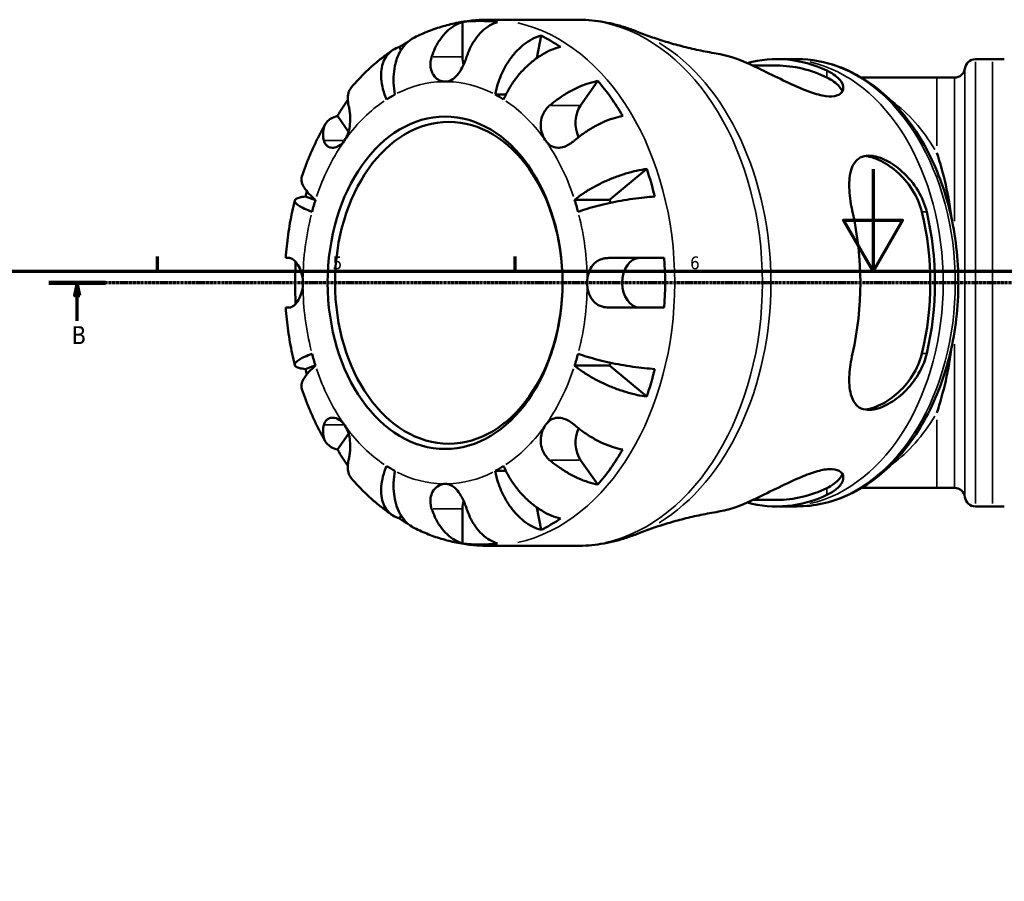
# Model space of a CAD drawing. Header units: millimetres. Extents: x 0 to 941, y 0 to 907.
# Tile 5 of 12: x 253 to 446, y 455 to 623. Entities that reach past the tile are written whole.
import ezdxf

# ---------------------------------------------------------------- set-up
doc = ezdxf.new("R2010")
doc.units = ezdxf.units.MM
doc.linetypes.add('CHAIN', pattern=[0.7087, 0.4724, -0.0591, 0.1181, -0.0591])
for name, color, linetype, lineweight in [('Border (ISO)', 7, 'Continuous', 70), ('Section Line (ISO)', 7, 'CHAIN', 70), ('Visible (ISO)', 7, 'Continuous', 50), ('Visible Narrow (ISO)', 7, 'Continuous', 35)]:
    doc.layers.add(name, color=color, linetype=linetype, lineweight=lineweight)
doc.styles.add('Label Text (ISO)', font='tahoma.ttf')
doc.styles.add('Note Text (ISO)', font='tahoma.ttf')

# ---------------------------------------------------------------- blocks, each defined once
blk = doc.blocks.new('Borders Default Border')
at = {"layer": 'Border (ISO)'}
for p, q in [((280.33, 574), (280.33, 576.9)), ((350.42, 574), (350.42, 576.9))]:
    blk.add_line(p, q, dxfattribs=at)
at = {"layer": 'Border (ISO)', "flags": 128}
for points in [[(420.5, 594), (420.5, 574), (414.73, 584), (426.27, 584), (420.5, 574)], [(20, 20), (20, 574), (821, 574), (821, 20), (20, 20)]]:
    blk.add_lwpolyline(points, dxfattribs=at)
at = {"layer": 'Border (ISO)', "color": 232, "true_color": 0xca0064, "char_height": 2.5, "attachment_point": 7, "style": 'Note Text (ISO)'}
for s, insert in [('5', (314.64, 574.35)), ('6', (384.66, 574.35))]:
    blk.add_mtext(s, dxfattribs=dict(at, insert=insert))
blk = doc.blocks.new('2dTransSection0')
at = {"layer": 'Section Line (ISO)', "linetype": 'CHAIN'}
blk.add_line((686.22, 571.75), (259.08, 571.75), dxfattribs=at)
at = {"layer": 'Section Line (ISO)', "linetype": 'Continuous', "lineweight": 140}
blk.add_line((270.12, 571.75), (259.08, 571.75), dxfattribs=at)
at = {"layer": 'Section Line (ISO)', "linetype": 'Continuous'}
for p, q in [((264.6, 571.75), (264.1, 569.25)), ((264.6, 569.25), (264.6, 571.75)), ((265.1, 569.25), (264.6, 571.75)), ((264.1, 569.25), (265.1, 569.25)), ((264.6, 564.3), (264.6, 569.25))]:
    blk.add_line(p, q, dxfattribs=at)
at = {"layer": 'Section Line (ISO)', "linetype": 'Continuous', "flags": 128}
blk.add_lwpolyline([(265.1, 569.25), (264.6, 571.75), (264.1, 569.25), (265.1, 569.25)], dxfattribs=at)
at = {"layer": 'Section Line (ISO)'}
blk.add_solid([(265.1, 569.25), (264.6, 571.75), (264.1, 569.25), (265.1, 569.25)], dxfattribs=at)
at = {"layer": 'Section Line (ISO)', "insert": (263.53, 559.75), "char_height": 3.5, "attachment_point": 7, "style": 'Label Text (ISO)'}
blk.add_mtext('B', dxfattribs=at)

msp = doc.modelspace()

# ---------------------------------------------------------------- linework, layer by layer
at = {"layer": 'Visible (ISO)'}
for p, q in [((362.406, 623.247), (345.236, 623.247)), ((340.092, 615.972), (340.092, 622.772)), ((354.656, 615.742), (355.461, 620.141)), ((328.026, 617.282), (327.767, 617.906)), ((405.644, 615.522), (403.282, 615.522)), ((440.547, 615.522), (443.887, 615.522)), ((401.644, 614.262), (396.936, 614.262)), ((432.971, 611.917), (418.222, 611.917)), ((432.971, 611.917), (436.459, 611.917)), ((363.209, 606.448), (366.609, 611.256)), ((346.489, 608.588), (348.573, 608.588)), ((317.767, 601.311), (315.584, 604.398)), ((368.89, 587.971), (376.161, 594.028)), ((311.274, 587.91), (309.302, 588.631)), ((362.032, 587.971), (368.89, 587.971)), ((309.302, 554.863), (311.274, 555.584)), ((362.032, 555.522), (368.89, 555.522)), ((376.161, 549.466), (368.89, 555.522)), ((315.584, 539.096), (317.767, 542.183)), ((366.609, 532.237), (363.209, 537.046)), ((346.489, 534.906), (348.573, 534.906)), ((418.222, 531.577), (432.971, 531.577)), ((432.971, 531.577), (436.459, 531.577)), ((401.644, 529.232), (396.936, 529.232)), ((340.092, 520.722), (340.092, 527.522)), ((355.461, 523.353), (354.656, 527.751)), ((405.644, 527.972), (403.282, 527.972)), ((440.547, 527.972), (443.887, 527.972)), ((327.767, 525.588), (328.026, 526.212)), ((362.406, 520.247), (345.236, 520.247))]:
    msp.add_line(p, q, dxfattribs=at)
for centre, radius, start, end in [((440.547, 613.462), 2.06, 90, 172.81924), ((443.887, 825.378), 209.856, 270, 270.63275), ((436.459, 613.977), 2.06, 270, 352.81924), ((436.459, 529.517), 2.06, 7.18076, 90), ((440.547, 530.032), 2.06, 187.18076, 270), ((443.887, 318.116), 209.856, 89.36725, 90)]:
    msp.add_arc(centre, radius, start, end, dxfattribs=at)
for centre, major_axis, ratio, start_param, end_param in [((343.522, 571.747), (0, 51.255), 0.7071068, 6.1884187, 6.377952), ((343.522, 571.747), (0, 51.255), 0.7071068, 5.8334705, 5.9475019), ((343.522, 571.747), (0, 51.255), 0.7071068, 0.3979202, 0.4497148), ((343.522, 615.972), (0, 4.85), 0.7071068, 1.5707963, 1.9008304), ((386.052, 571.747), (0, 45.195), 0.7071068, 5.9714883, 6.1660111), ((401.644, 571.747), (0, 43.788), 0.7071068, 5.9611198, 6.4712526), ((401.644, 571.747), (0, 42.515), 0.7071068, 5.9511132, 6.2831853), ((343.522, 571.747), (0, -51.255), 0.7071068, 2.2614278, 2.4509611), ((343.522, 571.747), (0, 51.255), 0.7071068, 0.7967078, 0.8801648), ((336.663, 571.747), (0, 39.375), 0.7071068, 0.3606936, 0.4247045), ((336.663, 571.747), (0, 39.375), 0.7071068, 5.8584808, 5.9224917), ((365.634, 603.019), (0, 4.85), 0.7071068, 0.7853982, 2.1769699), ((420.101, 571.747), (0, -40.17), 0.4142136, 1.8803967, 2.2572842), ((343.522, 571.747), (0, -51.255), 0.7071068, 1.9064797, 2.0205111), ((343.522, 571.747), (0, 51.255), 0.7071068, 1.2132231, 1.2351129), ((336.663, 571.747), (0, -39.375), 0.7071068, 4.2876844, 4.3516954), ((336.663, 571.747), (0, 39.375), 0.7071068, 5.0730826, 5.1370935), ((343.522, 571.747), (0, 39.375), 0.7071068, 5.1211594, 5.1370935), ((386.052, 571.747), (0, 45.195), 0.7071068, 4.400692, 5.024086), ((401.644, 571.747), (0, -42.515), 0.7071068, 1.2387243, 1.9028684), ((401.644, 571.747), (0, -43.788), 0.7071068, 1.2487308, 1.8928618), ((343.522, 571.747), (0, 51.255), 0.7071068, 1.4905864, 1.6510063), ((374.793, 571.747), (0, -4.85), 0.7071068, 3.1415927, 6.2831853), ((343.522, 571.747), (0, -51.255), 0.7071068, 1.4760297, 1.665563), ((420.101, 571.747), (0, -40.17), 0.4142136, 0.8843085, 1.2611959), ((336.663, 571.747), (0, -39.375), 0.7071068, 5.0730826, 5.1370935), ((336.663, 571.747), (0, 39.375), 0.7071068, 4.2876844, 4.3516954), ((343.522, 571.747), (0, 39.375), 0.7071068, 4.2876844, 4.3036186), ((343.522, 571.747), (0, 51.255), 0.7071068, 1.9064797, 1.9283695), ((343.522, 571.747), (0, -51.255), 0.7071068, 1.1210816, 1.2351129), ((365.634, 540.475), (0, 4.85), 0.7071068, 0.9646228, 2.3561945), ((343.522, 571.747), (0, 51.255), 0.7071068, 2.2614278, 2.3448848), ((343.522, 571.747), (0, -51.255), 0.7071068, 0.6906315, 0.8801648), ((336.663, 571.747), (0, -39.375), 0.7071068, 5.8584808, 5.9224917), ((336.663, 571.747), (0, -39.375), 0.7071068, 0.3606936, 0.4247045), ((401.644, 571.747), (0, -42.515), 0.7071068, 0, 0.3320721), ((343.522, 527.522), (0, 4.85), 0.7071068, 1.2407623, 1.5707963), ((386.052, 571.747), (0, -45.195), 0.7071068, 0.1171742, 0.311697), ((401.644, 571.747), (0, -43.788), 0.7071068, 6.095118, 6.6052508), ((343.522, 571.747), (0, 51.255), 0.7071068, 2.6918779, 2.7436725), ((343.522, 571.747), (0, -51.255), 0.7071068, 0.3356834, 0.4497148), ((343.522, 571.747), (0, -51.255), 0.7071068, 6.1884187, 6.377952)]:
    msp.add_ellipse(centre, major_axis=major_axis, ratio=ratio, start_param=start_param, end_param=end_param, dxfattribs=at)
for centre, major_axis in [((336.663, 571.747), (0, 32.53)), ((337.391, 571.747), (0, 31.5))]:
    msp.add_ellipse(centre, major_axis=major_axis, ratio=0.7071068, dxfattribs=at)
for points, knots in [([(345.236, 623.247), (344.228, 623.247), (343.219, 623.199), (341.212, 623.008), (340.213, 622.864), (338.234, 622.486), (337.254, 622.25), (335.321, 621.691), (334.368, 621.367), (332.495, 620.637), (331.576, 620.231), (330.676, 619.786)], [0, 0, 0, 0, 0.06725568, 0.06725568, 0.13451136, 0.13451136, 0.20176705, 0.20176705, 0.26902273, 0.26902273, 0.33627841, 0.33627841, 0.33627841, 0.33627841]), ([(374.159, 620.956), (373.412, 621.254), (372.655, 621.525), (371.124, 622.011), (370.349, 622.225), (368.786, 622.594), (367.997, 622.749), (366.411, 622.997), (365.613, 623.091), (364.012, 623.215), (363.209, 623.247), (362.406, 623.247)], [6.00758469, 6.00758469, 6.00758469, 6.00758469, 6.06270482, 6.06270482, 6.11782494, 6.11782494, 6.17294506, 6.17294506, 6.22806518, 6.22806518, 6.28318531, 6.28318531, 6.28318531, 6.28318531]), ([(334.034, 615.972), (334.213, 616.522), (334.433, 617.081), (335.004, 618.294), (335.376, 618.927), (336.125, 619.99), (336.57, 620.516), (337.529, 621.425), (338.043, 621.807), (339.007, 622.373), (339.543, 622.613), (340.092, 622.772)], [-1.2981486, -1.2981486, -1.2981486, -1.2981486, -1.1227327, -1.1227327, -0.8973328, -0.8973328, -0.6727436, -0.6727436, -0.4481544, -0.4481544, -0.2300371, -0.2300371, -0.2300371, -0.2300371]), ([(346.951, 622.772), (346.402, 622.613), (345.866, 622.373), (344.902, 621.807), (344.388, 621.425), (343.429, 620.516), (342.984, 619.99), (342.235, 618.927), (341.863, 618.294), (341.292, 617.081), (341.072, 616.522), (340.892, 615.972)], [0.2300371, 0.2300371, 0.2300371, 0.2300371, 0.4481544, 0.4481544, 0.6727436, 0.6727436, 0.8973328, 0.8973328, 1.1227327, 1.1227327, 1.2981486, 1.2981486, 1.2981486, 1.2981486]), ([(330.676, 619.785), (330.489, 619.693), (330.31, 619.592), (329.703, 619.207), (329.257, 618.838), (328.458, 617.958), (328.106, 617.449), (327.546, 616.421), (327.285, 615.809), (326.885, 614.49), (326.744, 613.784), (326.584, 612.438), (326.55, 611.674), (326.61, 610.114), (326.703, 609.317), (326.836, 608.588)], [0.3619737, 0.3619737, 0.3619737, 0.3619737, 0.4483378, 0.4483378, 0.6728957, 0.6728957, 0.8974535, 0.8974535, 1.1226267, 1.1226267, 1.3478, 1.3478, 1.5738057, 1.5738057, 1.7998115, 1.7998115, 1.7998115, 1.7998115]), ([(346.489, 608.588), (346.622, 609.317), (346.82, 610.114), (347.331, 611.674), (347.645, 612.438), (348.297, 613.784), (348.696, 614.49), (349.579, 615.809), (350.063, 616.421), (351, 617.449), (351.538, 617.958), (352.658, 618.838), (353.239, 619.207), (354.304, 619.755), (354.883, 619.987), (355.461, 620.141)], [-1.7998115, -1.7998115, -1.7998115, -1.7998115, -1.5738057, -1.5738057, -1.3478, -1.3478, -1.1226267, -1.1226267, -0.8974535, -0.8974535, -0.6728957, -0.6728957, -0.4483378, -0.4483378, -0.2300349, -0.2300349, -0.2300349, -0.2300349]), ([(374.159, 620.956), (375.046, 620.601), (375.968, 620.253), (377.88, 619.581), (378.868, 619.255), (380.907, 618.634), (381.957, 618.338), (384.111, 617.782), (385.214, 617.522), (387.469, 617.044), (388.619, 616.826), (389.788, 616.631)], [6.00758469, 6.00758469, 6.00758469, 6.00758469, 6.03926998, 6.03926998, 6.07095526, 6.07095526, 6.10264054, 6.10264054, 6.13432582, 6.13432582, 6.1660111, 6.1660111, 6.1660111, 6.1660111]), ([(326.343, 617.252), (325.753, 616.851), (325.174, 616.432), (324.04, 615.564), (323.485, 615.114), (322.398, 614.184), (321.867, 613.705), (320.829, 612.718), (320.322, 612.21), (319.332, 611.169), (318.85, 610.635), (318.38, 610.09)], [0.44847563, 0.44847563, 0.44847563, 0.44847563, 0.49627737, 0.49627737, 0.54407911, 0.54407911, 0.59188086, 0.59188086, 0.6396826, 0.6396826, 0.68748434, 0.68748434, 0.68748434, 0.68748434]), ([(325.19, 607.624), (324.92, 608.273), (324.677, 608.982), (324.324, 610.37), (324.215, 611.05), (324.122, 612.248), (324.13, 612.876), (324.283, 614.05), (324.428, 614.595), (324.796, 615.509), (325.052, 615.963), (325.685, 616.746), (326.062, 617.075), (326.823, 617.562), (327.274, 617.768), (327.767, 617.906)], [5.4054322, 5.4054322, 5.4054322, 5.4054322, 5.6314379, 5.6314379, 5.8574437, 5.8574437, 6.0826169, 6.0826169, 6.3077901, 6.3077901, 6.5323479, 6.5323479, 6.7569058, 6.7569058, 6.9752088, 6.9752088, 6.9752088, 6.9752088]), ([(359.277, 617.906), (358.67, 617.768), (358.047, 617.562), (356.88, 617.075), (356.229, 616.746), (354.944, 615.963), (354.31, 615.509), (353.18, 614.595), (352.581, 614.05), (351.45, 612.876), (350.919, 612.248), (350.014, 611.05), (349.557, 610.37), (348.753, 608.982), (348.406, 608.273), (348.135, 607.624)], [0.2300349, 0.2300349, 0.2300349, 0.2300349, 0.4483378, 0.4483378, 0.6728957, 0.6728957, 0.8974535, 0.8974535, 1.1226267, 1.1226267, 1.3478, 1.3478, 1.5738057, 1.5738057, 1.7998115, 1.7998115, 1.7998115, 1.7998115]), ([(336.663, 611.122), (336.295, 611.122), (335.929, 611.206), (335.211, 611.546), (334.87, 611.812), (334.288, 612.513), (334.061, 612.948), (333.831, 613.781), (333.785, 614.147), (333.791, 614.884), (333.839, 615.249), (333.96, 615.732), (333.994, 615.852), (334.034, 615.972)], [-1.4900671, -1.4900671, -1.4900671, -1.4900671, -1.35350423, -1.35350423, -1.20672518, -1.20672518, -1.05276511, -1.05276511, -0.94333596, -0.94333596, -0.8383125, -0.8383125, -0.8031889, -0.8031889, -0.8031889, -0.8031889]), ([(340.892, 615.972), (340.781, 615.63), (340.654, 615.283), (340.363, 614.575), (340.199, 614.219), (339.791, 613.444), (339.543, 613.042), (338.928, 612.234), (338.556, 611.866), (337.738, 611.323), (337.297, 611.163), (336.784, 611.124), (336.723, 611.122), (336.663, 611.122)], [-2.16613801, -2.16613801, -2.16613801, -2.16613801, -2.06915286, -2.06915286, -1.96782594, -1.96782594, -1.84027503, -1.84027503, -1.6799778, -1.6799778, -1.5125856, -1.5125856, -1.4900671, -1.4900671, -1.4900671, -1.4900671]), ([(401.986, 615.532), (402.072, 615.531), (402.158, 615.529), (402.331, 615.527), (402.418, 615.526), (402.591, 615.525), (402.677, 615.524), (402.85, 615.523), (402.937, 615.522), (403.109, 615.522), (403.196, 615.522), (403.282, 615.522)], [6.27214111, 6.27214111, 6.27214111, 6.27214111, 6.274349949, 6.274349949, 6.276558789, 6.276558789, 6.278767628, 6.278767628, 6.280976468, 6.280976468, 6.283185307, 6.283185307, 6.283185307, 6.283185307]), ([(405.644, 527.972), (408.95, 527.972), (412.252, 528.696), (418.551, 531.51), (421.539, 533.623), (426.941, 539.057), (429.337, 542.41), (433.262, 550.005), (434.781, 554.257), (436.781, 563.205), (437.26, 567.902), (437.131, 577.268), (436.524, 581.936), (434.278, 590.779), (432.639, 594.954), (428.474, 602.381), (425.951, 605.636), (420.271, 610.847), (417.123, 612.82), (411.154, 615.02), (408.4, 615.522), (405.644, 615.522)], [3.1415927, 3.1415927, 3.1415927, 3.1415927, 3.4475488, 3.4475488, 3.7598234, 3.7598234, 4.0812479, 4.0812479, 4.4063081, 4.4063081, 4.7318178, 4.7318178, 5.0572615, 5.0572615, 5.3827747, 5.3827747, 5.7076419, 5.7076419, 6.028128, 6.028128, 6.2831853, 6.2831853, 6.2831853, 6.2831853]), ([(411.444, 613.283), (411.653, 613.185), (411.852, 613.083), (413.061, 612.421), (413.8, 611.784), (414.657, 610.509), (414.782, 609.871), (414.405, 608.913), (414.005, 608.563), (412.814, 608.217), (412.105, 608.187), (410.348, 608.417), (409.321, 608.692), (406.884, 609.545), (405.465, 610.165), (402.526, 611.535), (400.993, 612.298), (398.294, 613.618), (397.108, 614.188), (396.076, 614.661), (396.001, 614.696), (395.926, 614.73), (395.852, 614.764)], [-3.6572379, -3.6572379, -3.6572379, -3.6572379, -3.5636887, -3.5636887, -3.0643738, -3.0643738, -2.5698849, -2.5698849, -2.1584305, -2.1584305, -1.8037477, -1.8037477, -1.4237899, -1.4237899, -0.9570683, -0.9570683, -0.4488514, -0.4488514, 0, 0, 0, 0.0328317, 0.0328317, 0.0328317, 0.0328317]), ([(411.444, 611.939), (412.473, 611.438), (413.332, 610.818), (414.164, 609.84), (414.366, 609.508), (414.496, 609.184)], [1.68464271, 1.68464271, 1.68464271, 1.68464271, 2.14615099, 2.14615099, 2.3748547, 2.3748547, 2.3748547, 2.3748547]), ([(318.38, 610.09), (318.35, 610.055), (318.321, 610.019), (318.04, 609.662), (317.858, 609.289), (317.64, 608.538), (317.585, 608.09), (317.62, 607.233), (317.68, 606.837), (317.775, 606.448)], [0.64743941, 0.64743941, 0.64743941, 0.64743941, 0.67274363, 0.67274363, 0.89733283, 0.89733283, 1.12273273, 1.12273273, 1.29814862, 1.29814862, 1.29814862, 1.29814862]), ([(357.15, 606.448), (357.605, 606.837), (358.105, 607.233), (359.282, 608.09), (359.971, 608.538), (361.251, 609.289), (361.96, 609.662), (363.373, 610.304), (364.078, 610.574), (365.324, 610.975), (365.98, 611.144), (366.609, 611.256)], [5.9143146, 5.9143146, 5.9143146, 5.9143146, 6.0897305, 6.0897305, 6.3151304, 6.3151304, 6.5397196, 6.5397196, 6.7643088, 6.7643088, 6.9824261, 6.9824261, 6.9824261, 6.9824261]), ([(317.775, 606.448), (317.79, 606.389), (317.804, 606.328), (317.874, 606.01), (317.925, 605.726), (318.011, 605.098), (318.044, 604.755), (318.087, 603.905), (318.084, 603.393), (317.988, 602.258), (317.879, 601.649), (317.521, 600.524), (317.279, 600.018), (316.975, 599.589)], [-2.21144036, -2.21144036, -2.21144036, -2.21144036, -2.18671652, -2.18671652, -2.08581781, -2.08581781, -1.98193534, -1.98193534, -1.84173329, -1.84173329, -1.67465833, -1.67465833, -1.51093936, -1.51093936, -1.51093936, -1.51093936]), ([(356.35, 599.589), (356.33, 599.618), (356.31, 599.647), (356, 600.108), (355.767, 600.611), (355.47, 601.665), (355.396, 602.199), (355.415, 603.29), (355.51, 603.834), (355.825, 604.718), (355.998, 605.064), (356.415, 605.697), (356.653, 605.981), (356.994, 606.31), (357.071, 606.38), (357.15, 606.448)], [1.504202, 1.504202, 1.504202, 1.504202, 1.51517868, 1.51517868, 1.67567148, 1.67567148, 1.82293725, 1.82293725, 1.97165444, 1.97165444, 2.07652264, 2.07652264, 2.17745804, 2.17745804, 2.20598563, 2.20598563, 2.20598563, 2.20598563]), ([(312.925, 599.589), (312.83, 599.978), (312.77, 600.374), (312.735, 601.231), (312.79, 601.679), (313.008, 602.43), (313.19, 602.803), (313.694, 603.445), (314.017, 603.715), (314.698, 604.116), (315.115, 604.285), (315.584, 604.398)], [5.9143147, 5.9143147, 5.9143147, 5.9143147, 6.0897305, 6.0897305, 6.3151305, 6.3151305, 6.5397196, 6.5397196, 6.7643088, 6.7643088, 6.9824261, 6.9824261, 6.9824261, 6.9824261]), ([(371.459, 604.398), (370.83, 604.285), (370.174, 604.116), (368.928, 603.715), (368.223, 603.445), (366.81, 602.803), (366.101, 602.43), (364.821, 601.679), (364.132, 601.231), (362.955, 600.374), (362.455, 599.978), (362, 599.589)], [0.2300371, 0.2300371, 0.2300371, 0.2300371, 0.4481544, 0.4481544, 0.6727436, 0.6727436, 0.8973328, 0.8973328, 1.1227327, 1.1227327, 1.2981486, 1.2981486, 1.2981486, 1.2981486]), ([(313.203, 602.771), (312.833, 602.131), (312.475, 601.482), (311.786, 600.167), (311.454, 599.5), (310.816, 598.152), (310.51, 597.47), (309.923, 596.091), (309.643, 595.394), (309.109, 593.987), (308.854, 593.277), (308.613, 592.561)], [0.88461127, 0.88461127, 0.88461127, 0.88461127, 0.93289131, 0.93289131, 0.98117134, 0.98117134, 1.02945138, 1.02945138, 1.07773142, 1.07773142, 1.12601146, 1.12601146, 1.12601146, 1.12601146]), ([(316.975, 599.589), (316.955, 599.56), (316.934, 599.532), (316.608, 599.093), (316.251, 598.766), (315.518, 598.33), (315.152, 598.208), (314.444, 598.145), (314.11, 598.207), (313.622, 598.46), (313.448, 598.605), (313.166, 598.959), (313.059, 599.163), (312.961, 599.455), (312.942, 599.521), (312.925, 599.589)], [-1.51093936, -1.51093936, -1.51093936, -1.51093936, -1.49996267, -1.49996267, -1.33946987, -1.33946987, -1.19220411, -1.19220411, -1.04348692, -1.04348692, -0.93861872, -0.93861872, -0.83768331, -0.83768331, -0.80915572, -0.80915572, -0.80915572, -0.80915572]), ([(362, 599.589), (361.931, 599.53), (361.862, 599.472), (361.504, 599.186), (361.209, 598.979), (360.596, 598.621), (360.283, 598.474), (359.548, 598.223), (359.135, 598.155), (358.26, 598.189), (357.816, 598.325), (357.01, 598.815), (356.654, 599.16), (356.35, 599.589)], [0.80370099, 0.80370099, 0.80370099, 0.80370099, 0.82842484, 0.82842484, 0.92932355, 0.92932355, 1.03320602, 1.03320602, 1.17340807, 1.17340807, 1.34048303, 1.34048303, 1.504202, 1.504202, 1.504202, 1.504202]), ([(416.469, 585.607), (416.438, 585.743), (416.409, 585.878), (416.052, 587.559), (415.87, 589.039), (415.808, 591.713), (415.928, 592.906), (416.518, 594.808), (416.972, 595.548), (418.07, 596.338), (418.586, 596.537), (419.704, 596.663), (420.268, 596.627), (421.566, 596.347), (422.295, 596.08), (424.097, 595.176), (425.162, 594.441), (427.362, 592.474), (428.458, 591.166), (430.093, 588.433), (430.677, 587.037), (431.014, 585.607)], [-4.1267963, -4.1267963, -4.1267963, -4.1267963, -4.0839166, -4.0839166, -3.5943469, -3.5943469, -3.103919, -3.103919, -2.6413579, -2.6413579, -2.3417456, -2.3417456, -2.089209, -2.089209, -1.8032209, -1.8032209, -1.3944267, -1.3944267, -0.8908777, -0.8908777, -0.4389376, -0.4389376, -0.4389376, -0.4389376]), ([(419.006, 596.58), (419.272, 596.545), (419.547, 596.494), (420.398, 596.287), (420.994, 596.078), (422.793, 595.263), (424.005, 594.461), (426.186, 592.582), (427.294, 591.338), (429.057, 588.579), (429.709, 587.061), (430.064, 585.607)], [0.1061223, 0.1061223, 0.1061223, 0.1061223, 0.2100231, 0.2100231, 0.4200461, 0.4200461, 0.8400922, 0.8400922, 1.3016005, 1.3016005, 1.7631088, 1.7631088, 1.7631088, 1.7631088]), ([(362.032, 587.971), (362.491, 588.354), (363.044, 588.771), (364.252, 589.589), (364.906, 589.99), (366.159, 590.695), (366.873, 591.065), (368.345, 591.757), (369.102, 592.078), (370.498, 592.616), (371.264, 592.884), (372.776, 593.345), (373.523, 593.538), (374.831, 593.825), (375.514, 593.947), (376.161, 594.028)], [5.4054322, 5.4054322, 5.4054322, 5.4054322, 5.6314379, 5.6314379, 5.8574437, 5.8574437, 6.0826169, 6.0826169, 6.3077901, 6.3077901, 6.5323479, 6.5323479, 6.7569058, 6.7569058, 6.9752088, 6.9752088, 6.9752088, 6.9752088]), ([(308.614, 592.561), (308.59, 592.49), (308.571, 592.419), (308.506, 592.078), (308.519, 591.757), (308.707, 591.065), (308.882, 590.695), (309.323, 589.99), (309.63, 589.589), (310.386, 588.771), (310.835, 588.354), (311.294, 587.971)], [0.83777622, 0.83777622, 0.83777622, 0.83777622, 0.89745353, 0.89745353, 1.12262674, 1.12262674, 1.34779995, 1.34779995, 1.5738057, 1.5738057, 1.79981146, 1.79981146, 1.79981146, 1.79981146]), ([(310.612, 585.643), (310.096, 585.832), (309.585, 586.038), (308.708, 586.441), (308.341, 586.639), (307.796, 586.987), (307.566, 587.169), (307.276, 587.511), (307.215, 587.669), (307.237, 587.935), (307.322, 588.066), (307.659, 588.294), (307.912, 588.389), (308.488, 588.531), (308.861, 588.591), (309.302, 588.631)], [5.4054322, 5.4054322, 5.4054322, 5.4054322, 5.6314379, 5.6314379, 5.8574437, 5.8574437, 6.0826169, 6.0826169, 6.3077901, 6.3077901, 6.5323479, 6.5323479, 6.7569058, 6.7569058, 6.9752088, 6.9752088, 6.9752088, 6.9752088]), ([(377.742, 588.631), (377.083, 588.591), (376.382, 588.531), (375.031, 588.389), (374.256, 588.294), (372.675, 588.066), (371.869, 587.935), (370.394, 587.669), (369.588, 587.511), (368.014, 587.169), (367.245, 586.987), (365.887, 586.639), (365.174, 586.441), (363.845, 586.038), (363.229, 585.832), (362.713, 585.643)], [0.2300349, 0.2300349, 0.2300349, 0.2300349, 0.4483378, 0.4483378, 0.6728957, 0.6728957, 0.8974535, 0.8974535, 1.1226267, 1.1226267, 1.3478, 1.3478, 1.5738057, 1.5738057, 1.7998115, 1.7998115, 1.7998115, 1.7998115]), ([(307.236, 587.863), (307.052, 587.129), (306.881, 586.391), (306.564, 584.907), (306.419, 584.161), (306.154, 582.662), (306.034, 581.91), (305.821, 580.399), (305.727, 579.642), (305.566, 578.122), (305.498, 577.36), (305.443, 576.597)], [1.22986167, 1.22986167, 1.22986167, 1.22986167, 1.2777933, 1.2777933, 1.32572493, 1.32572493, 1.37365656, 1.37365656, 1.42158819, 1.42158819, 1.46951983, 1.46951983, 1.46951983, 1.46951983]), ([(305.443, 576.597), (305.443, 576.597), (305.443, 576.597), (305.444, 576.597), (305.519, 576.597), (305.806, 576.597), (305.982, 576.597), (306.191, 576.597)], [0.89560435, 0.89560435, 0.89560435, 0.89560435, 0.89733283, 0.89733283, 1.12273273, 1.12273273, 1.29814862, 1.29814862, 1.29814862, 1.29814862]), ([(306.191, 576.597), (306.257, 576.597), (306.326, 576.588), (306.498, 576.543), (306.603, 576.499), (306.845, 576.362), (306.984, 576.26), (307.363, 575.913), (307.605, 575.623), (308.093, 574.855), (308.325, 574.365), (308.683, 573.243), (308.795, 572.616), (308.819, 571.901), (308.82, 571.824), (308.82, 571.747)], [-2.16568725, -2.16568725, -2.16568725, -2.16568725, -2.11674807, -2.11674807, -2.04990737, -2.04990737, -1.96941741, -1.96941741, -1.83383446, -1.83383446, -1.67680839, -1.67680839, -1.50959029, -1.50959029, -1.48940615, -1.48940615, -1.48940615, -1.48940615]), ([(364.505, 571.747), (364.505, 571.755), (364.505, 571.762), (364.507, 572.363), (364.585, 572.95), (364.883, 574.001), (365.087, 574.463), (365.672, 575.345), (366.068, 575.733), (366.794, 576.175), (367.065, 576.298), (367.563, 576.458), (367.782, 576.509), (368.238, 576.578), (368.474, 576.596), (368.72, 576.597), (368.728, 576.597), (368.735, 576.597)], [-1.50996546, -1.50996546, -1.50996546, -1.50996546, -1.50786169, -1.50786169, -1.34816358, -1.34816358, -1.20402095, -1.20402095, -1.0363811, -1.0363811, -0.94641415, -0.94641415, -0.87991371, -0.87991371, -0.81118916, -0.81118916, -0.80910639, -0.80910639, -0.80910639, -0.80910639]), ([(368.735, 576.597), (369.303, 576.597), (369.919, 576.597), (371.347, 576.597), (372.167, 576.597), (373.667, 576.597), (374.485, 576.597), (376.087, 576.597), (376.871, 576.597), (378.234, 576.597), (378.94, 576.597), (379.602, 576.597)], [5.9143152, 5.9143152, 5.9143152, 5.9143152, 6.089731, 6.089731, 6.3151309, 6.3151309, 6.5397201, 6.5397201, 6.7643093, 6.7643093, 6.9824266, 6.9824266, 6.9824266, 6.9824266]), ([(308.82, 571.747), (308.82, 571.223), (308.76, 570.703), (308.526, 569.691), (308.351, 569.209), (307.9, 568.29), (307.619, 567.882), (307.169, 567.392), (307.004, 567.248), (306.729, 567.06), (306.617, 567.001), (306.403, 566.92), (306.302, 566.899), (306.202, 566.897), (306.197, 566.897), (306.191, 566.897)], [-1.48940615, -1.48940615, -1.48940615, -1.48940615, -1.35207532, -1.35207532, -1.20913897, -1.20913897, -1.04556439, -1.04556439, -0.95020978, -0.95020978, -0.87961644, -0.87961644, -0.80810385, -0.80810385, -0.80381603, -0.80381603, -0.80381603, -0.80381603]), ([(368.735, 566.897), (368.518, 566.897), (368.303, 566.91), (367.87, 566.968), (367.653, 567.014), (367.174, 567.155), (366.919, 567.261), (366.23, 567.64), (365.843, 567.976), (365.189, 568.826), (364.938, 569.339), (364.591, 570.486), (364.505, 571.113), (364.505, 571.747)], [-2.21032104, -2.21032104, -2.21032104, -2.21032104, -2.14812495, -2.14812495, -2.08266625, -2.08266625, -1.99959939, -1.99959939, -1.84451426, -1.84451426, -1.6805908, -1.6805908, -1.50996546, -1.50996546, -1.50996546, -1.50996546]), ([(306.191, 566.897), (305.982, 566.897), (305.806, 566.897), (305.519, 566.897), (305.444, 566.897), (305.443, 566.897), (305.443, 566.897), (305.443, 566.897)], [5.91431516, 5.91431516, 5.91431516, 5.91431516, 6.08973104, 6.08973104, 6.31513095, 6.31513095, 6.31685942, 6.31685942, 6.31685942, 6.31685942]), ([(305.443, 566.897), (305.498, 566.134), (305.566, 565.372), (305.727, 563.852), (305.821, 563.094), (306.034, 561.584), (306.154, 560.831), (306.419, 559.333), (306.564, 558.587), (306.881, 557.102), (307.052, 556.364), (307.236, 555.631)], [1.67207283, 1.67207283, 1.67207283, 1.67207283, 1.72000446, 1.72000446, 1.76793609, 1.76793609, 1.81586772, 1.81586772, 1.86379935, 1.86379935, 1.91173099, 1.91173099, 1.91173099, 1.91173099]), ([(379.602, 566.897), (378.94, 566.897), (378.234, 566.897), (376.871, 566.897), (376.087, 566.897), (374.485, 566.897), (373.667, 566.897), (372.167, 566.897), (371.347, 566.897), (369.919, 566.897), (369.303, 566.897), (368.735, 566.897)], [0.2300371, 0.2300371, 0.2300371, 0.2300371, 0.4481544, 0.4481544, 0.6727436, 0.6727436, 0.8973328, 0.8973328, 1.1227327, 1.1227327, 1.2981486, 1.2981486, 1.2981486, 1.2981486]), ([(309.302, 554.863), (308.861, 554.903), (308.488, 554.963), (307.912, 555.104), (307.659, 555.2), (307.322, 555.427), (307.237, 555.559), (307.215, 555.825), (307.276, 555.983), (307.566, 556.324), (307.796, 556.507), (308.341, 556.855), (308.708, 557.052), (309.585, 557.456), (310.096, 557.662), (310.612, 557.85)], [0.2300349, 0.2300349, 0.2300349, 0.2300349, 0.4483378, 0.4483378, 0.6728957, 0.6728957, 0.8974535, 0.8974535, 1.1226267, 1.1226267, 1.3478, 1.3478, 1.5738057, 1.5738057, 1.7998115, 1.7998115, 1.7998115, 1.7998115]), ([(362.713, 557.85), (363.229, 557.662), (363.845, 557.456), (365.174, 557.052), (365.887, 556.855), (367.245, 556.507), (368.014, 556.324), (369.588, 555.983), (370.394, 555.825), (371.869, 555.559), (372.675, 555.427), (374.256, 555.2), (375.031, 555.104), (376.382, 554.963), (377.083, 554.903), (377.742, 554.863)], [5.4054325, 5.4054325, 5.4054325, 5.4054325, 5.6314382, 5.6314382, 5.857444, 5.857444, 6.0826172, 6.0826172, 6.3077904, 6.3077904, 6.5323482, 6.5323482, 6.7569061, 6.7569061, 6.975209, 6.975209, 6.975209, 6.975209]), ([(431.014, 557.887), (430.968, 557.692), (430.918, 557.497), (430.423, 555.757), (429.7, 554.265), (427.936, 551.698), (426.934, 550.596), (424.859, 548.832), (423.802, 548.139), (422.038, 547.314), (421.337, 547.08), (420.073, 546.847), (419.519, 546.833), (418.406, 547.009), (417.892, 547.245), (416.831, 548.129), (416.407, 548.921), (415.862, 550.985), (415.779, 552.317), (415.943, 555.069), (416.142, 556.446), (416.467, 557.875), (416.468, 557.881), (416.469, 557.887)], [-4.0882572, -4.0882572, -4.0882572, -4.0882572, -4.0265437, -4.0265437, -3.5353548, -3.5353548, -3.0922079, -3.0922079, -2.6888245, -2.6888245, -2.4110143, -2.4110143, -2.1575849, -2.1575849, -1.8470254, -1.8470254, -1.3785237, -1.3785237, -0.8539276, -0.8539276, -0.4056514, -0.4056514, -0.4038299, -0.4038299, -0.4038299, -0.4038299]), ([(430.064, 557.887), (429.709, 556.433), (429.057, 554.915), (427.294, 552.155), (426.186, 550.912), (424.005, 549.033), (422.793, 548.231), (420.994, 547.416), (420.398, 547.207), (419.547, 547), (419.272, 546.948), (419.006, 546.914)], [1.6846427, 1.6846427, 1.6846427, 1.6846427, 2.146151, 2.146151, 2.6076593, 2.6076593, 3.0277054, 3.0277054, 3.2377284, 3.2377284, 3.3416292, 3.3416292, 3.3416292, 3.3416292]), ([(311.294, 555.522), (310.835, 555.14), (310.386, 554.722), (309.63, 553.904), (309.323, 553.504), (308.882, 552.799), (308.707, 552.428), (308.519, 551.737), (308.506, 551.416), (308.571, 551.075), (308.59, 551.003), (308.614, 550.933)], [5.40543217, 5.40543217, 5.40543217, 5.40543217, 5.63143793, 5.63143793, 5.85744368, 5.85744368, 6.08261689, 6.08261689, 6.3077901, 6.3077901, 6.36746741, 6.36746741, 6.36746741, 6.36746741]), ([(376.161, 549.466), (375.514, 549.547), (374.831, 549.668), (373.523, 549.955), (372.776, 550.149), (371.264, 550.61), (370.498, 550.877), (369.102, 551.416), (368.345, 551.737), (366.873, 552.428), (366.159, 552.799), (364.906, 553.504), (364.252, 553.904), (363.044, 554.722), (362.491, 555.14), (362.032, 555.522)], [0.2300349, 0.2300349, 0.2300349, 0.2300349, 0.4483378, 0.4483378, 0.6728957, 0.6728957, 0.8974535, 0.8974535, 1.1226267, 1.1226267, 1.3478, 1.3478, 1.5738057, 1.5738057, 1.7998115, 1.7998115, 1.7998115, 1.7998115]), ([(308.613, 550.933), (308.854, 550.217), (309.109, 549.506), (309.643, 548.1), (309.923, 547.403), (310.51, 546.024), (310.816, 545.342), (311.454, 543.993), (311.786, 543.327), (312.475, 542.012), (312.833, 541.363), (313.203, 540.723)], [2.0155812, 2.0155812, 2.0155812, 2.0155812, 2.06386124, 2.06386124, 2.11214127, 2.11214127, 2.16042131, 2.16042131, 2.20870135, 2.20870135, 2.25698139, 2.25698139, 2.25698139, 2.25698139]), ([(315.584, 539.096), (315.115, 539.209), (314.698, 539.378), (314.017, 539.778), (313.694, 540.048), (313.19, 540.691), (313.008, 541.064), (312.79, 541.815), (312.735, 542.263), (312.77, 543.12), (312.83, 543.516), (312.925, 543.904)], [0.2300371, 0.2300371, 0.2300371, 0.2300371, 0.4481544, 0.4481544, 0.6727436, 0.6727436, 0.8973328, 0.8973328, 1.1227327, 1.1227327, 1.2981486, 1.2981486, 1.2981486, 1.2981486]), ([(312.925, 543.904), (312.94, 543.963), (312.956, 544.021), (313.049, 544.308), (313.154, 544.514), (313.431, 544.872), (313.603, 545.019), (314.07, 545.271), (314.381, 545.338), (315.111, 545.305), (315.529, 545.169), (316.313, 544.678), (316.672, 544.334), (316.975, 543.904)], [0.80370099, 0.80370099, 0.80370099, 0.80370099, 0.82842484, 0.82842484, 0.92932355, 0.92932355, 1.03320602, 1.03320602, 1.17340807, 1.17340807, 1.34048303, 1.34048303, 1.504202, 1.504202, 1.504202, 1.504202]), ([(316.975, 543.904), (316.996, 543.876), (317.016, 543.847), (317.326, 543.385), (317.556, 542.882), (317.876, 541.829), (317.975, 541.294), (318.082, 540.204), (318.089, 539.66), (318.047, 538.776), (318.014, 538.43), (317.93, 537.797), (317.88, 537.512), (317.808, 537.183), (317.792, 537.113), (317.775, 537.046)], [1.504202, 1.504202, 1.504202, 1.504202, 1.51517868, 1.51517868, 1.67567148, 1.67567148, 1.82293725, 1.82293725, 1.97165444, 1.97165444, 2.07652264, 2.07652264, 2.17745804, 2.17745804, 2.20598563, 2.20598563, 2.20598563, 2.20598563]), ([(357.15, 537.046), (357.081, 537.105), (357.014, 537.165), (356.679, 537.484), (356.438, 537.767), (356.017, 538.396), (355.842, 538.739), (355.53, 539.589), (355.431, 540.101), (355.383, 541.236), (355.466, 541.845), (355.802, 542.969), (356.047, 543.475), (356.35, 543.904)], [-2.21144036, -2.21144036, -2.21144036, -2.21144036, -2.18671652, -2.18671652, -2.08581781, -2.08581781, -1.98193534, -1.98193534, -1.84173329, -1.84173329, -1.67465833, -1.67465833, -1.51093936, -1.51093936, -1.51093936, -1.51093936]), ([(356.35, 543.904), (356.371, 543.933), (356.391, 543.962), (356.717, 544.4), (357.072, 544.727), (357.828, 545.164), (358.219, 545.286), (359.053, 545.348), (359.488, 545.286), (360.25, 545.034), (360.565, 544.888), (361.179, 544.534), (361.474, 544.33), (361.841, 544.038), (361.921, 543.972), (362, 543.904)], [-1.51093936, -1.51093936, -1.51093936, -1.51093936, -1.49996267, -1.49996267, -1.33946987, -1.33946987, -1.19220411, -1.19220411, -1.04348692, -1.04348692, -0.93861872, -0.93861872, -0.83768331, -0.83768331, -0.80915572, -0.80915572, -0.80915572, -0.80915572]), ([(362, 543.904), (362.455, 543.516), (362.955, 543.12), (364.132, 542.263), (364.821, 541.815), (366.101, 541.064), (366.81, 540.691), (368.223, 540.048), (368.928, 539.778), (370.174, 539.378), (370.83, 539.209), (371.459, 539.096)], [5.9143146, 5.9143146, 5.9143146, 5.9143146, 6.0897305, 6.0897305, 6.3151304, 6.3151304, 6.5397196, 6.5397196, 6.7643088, 6.7643088, 6.9824261, 6.9824261, 6.9824261, 6.9824261]), ([(317.775, 537.046), (317.68, 536.657), (317.62, 536.261), (317.585, 535.404), (317.64, 534.956), (317.858, 534.205), (318.04, 533.832), (318.321, 533.475), (318.35, 533.439), (318.38, 533.404)], [5.91431466, 5.91431466, 5.91431466, 5.91431466, 6.08973054, 6.08973054, 6.31513045, 6.31513045, 6.53971964, 6.53971964, 6.56502387, 6.56502387, 6.56502387, 6.56502387]), ([(366.609, 532.237), (365.98, 532.35), (365.324, 532.519), (364.078, 532.919), (363.373, 533.189), (361.96, 533.832), (361.251, 534.205), (359.971, 534.956), (359.282, 535.404), (358.105, 536.261), (357.605, 536.657), (357.15, 537.046)], [0.2300371, 0.2300371, 0.2300371, 0.2300371, 0.4481544, 0.4481544, 0.6727436, 0.6727436, 0.8973328, 0.8973328, 1.1227327, 1.1227327, 1.2981486, 1.2981486, 1.2981486, 1.2981486]), ([(327.767, 525.588), (327.274, 525.725), (326.823, 525.932), (326.062, 526.419), (325.685, 526.748), (325.052, 527.531), (324.796, 527.984), (324.428, 528.899), (324.283, 529.444), (324.13, 530.617), (324.122, 531.246), (324.215, 532.444), (324.324, 533.123), (324.677, 534.512), (324.92, 535.221), (325.19, 535.87)], [0.2300349, 0.2300349, 0.2300349, 0.2300349, 0.4483378, 0.4483378, 0.6728957, 0.6728957, 0.8974535, 0.8974535, 1.1226267, 1.1226267, 1.3478, 1.3478, 1.5738057, 1.5738057, 1.7998115, 1.7998115, 1.7998115, 1.7998115]), ([(326.836, 534.906), (326.703, 534.176), (326.61, 533.38), (326.55, 531.819), (326.584, 531.056), (326.744, 529.71), (326.885, 529.004), (327.285, 527.685), (327.546, 527.072), (328.106, 526.045), (328.458, 525.535), (329.257, 524.656), (329.703, 524.286), (330.31, 523.902), (330.489, 523.801), (330.676, 523.709)], [-1.7998115, -1.7998115, -1.7998115, -1.7998115, -1.5738057, -1.5738057, -1.3478, -1.3478, -1.1226267, -1.1226267, -0.8974535, -0.8974535, -0.6728957, -0.6728957, -0.4483378, -0.4483378, -0.3619737, -0.3619737, -0.3619737, -0.3619737]), ([(355.461, 523.353), (354.883, 523.507), (354.304, 523.739), (353.239, 524.286), (352.658, 524.656), (351.538, 525.535), (351, 526.045), (350.063, 527.072), (349.579, 527.685), (348.696, 529.004), (348.297, 529.71), (347.645, 531.056), (347.331, 531.819), (346.82, 533.38), (346.622, 534.176), (346.489, 534.906)], [0.2300349, 0.2300349, 0.2300349, 0.2300349, 0.4483378, 0.4483378, 0.6728957, 0.6728957, 0.8974535, 0.8974535, 1.1226267, 1.1226267, 1.3478, 1.3478, 1.5738057, 1.5738057, 1.7998115, 1.7998115, 1.7998115, 1.7998115]), ([(348.135, 535.87), (348.406, 535.221), (348.753, 534.512), (349.557, 533.123), (350.014, 532.444), (350.919, 531.246), (351.45, 530.617), (352.581, 529.444), (353.18, 528.899), (354.31, 527.984), (354.944, 527.531), (356.229, 526.748), (356.88, 526.419), (358.047, 525.932), (358.67, 525.725), (359.277, 525.588)], [5.4054322, 5.4054322, 5.4054322, 5.4054322, 5.6314379, 5.6314379, 5.8574437, 5.8574437, 6.0826169, 6.0826169, 6.3077901, 6.3077901, 6.5323479, 6.5323479, 6.7569058, 6.7569058, 6.9752088, 6.9752088, 6.9752088, 6.9752088]), ([(395.852, 528.73), (395.926, 528.764), (396.001, 528.798), (396.076, 528.832), (396.703, 529.12), (397.389, 529.444), (399.505, 530.462), (401.036, 531.226), (403.981, 532.646), (405.4, 533.31), (407.891, 534.32), (408.976, 534.701), (410.941, 535.187), (411.797, 535.294), (413.261, 535.211), (413.819, 535.009), (414.605, 534.328), (414.749, 533.819), (414.512, 532.658), (414.07, 531.998), (412.835, 530.964), (412.2, 530.567), (411.444, 530.21)], [-0.0328575, -0.0328575, -0.0328575, -0.0328575, 0, 0, 0, 0.2728675, 0.2728675, 0.7950643, 0.7950643, 1.258391, 1.258391, 1.6342264, 1.6342264, 1.9960708, 1.9960708, 2.3762793, 2.3762793, 2.8226147, 2.8226147, 3.3188311, 3.3188311, 3.658038, 3.658038, 3.658038, 3.658038]), ([(414.496, 534.31), (414.366, 533.986), (414.164, 533.654), (413.332, 532.676), (412.473, 532.056), (411.444, 531.554)], [1.07289677, 1.07289677, 1.07289677, 1.07289677, 1.30160049, 1.30160049, 1.76310877, 1.76310877, 1.76310877, 1.76310877]), ([(318.38, 533.404), (318.85, 532.858), (319.332, 532.325), (320.322, 531.284), (320.829, 530.776), (321.867, 529.789), (322.398, 529.309), (323.485, 528.379), (324.04, 527.929), (325.174, 527.061), (325.753, 526.643), (326.343, 526.241)], [2.45410831, 2.45410831, 2.45410831, 2.45410831, 2.50191006, 2.50191006, 2.5497118, 2.5497118, 2.59751354, 2.59751354, 2.64531528, 2.64531528, 2.69311702, 2.69311702, 2.69311702, 2.69311702]), ([(334.034, 527.522), (333.922, 527.864), (333.846, 528.211), (333.774, 528.918), (333.781, 529.274), (333.898, 530.049), (334.033, 530.451), (334.472, 531.259), (334.804, 531.628), (335.585, 532.171), (336.029, 532.331), (336.541, 532.37), (336.602, 532.372), (336.663, 532.372)], [-2.16613801, -2.16613801, -2.16613801, -2.16613801, -2.06915286, -2.06915286, -1.96782594, -1.96782594, -1.84027503, -1.84027503, -1.6799778, -1.6799778, -1.5125856, -1.5125856, -1.4900671, -1.4900671, -1.4900671, -1.4900671]), ([(336.663, 532.372), (337.031, 532.372), (337.395, 532.288), (338.125, 531.948), (338.482, 531.682), (339.166, 530.981), (339.484, 530.546), (339.978, 529.712), (340.164, 529.346), (340.496, 528.61), (340.641, 528.245), (340.812, 527.762), (340.853, 527.641), (340.892, 527.522)], [-1.4900671, -1.4900671, -1.4900671, -1.4900671, -1.35350423, -1.35350423, -1.20672518, -1.20672518, -1.05276511, -1.05276511, -0.94333596, -0.94333596, -0.8383125, -0.8383125, -0.8031889, -0.8031889, -0.8031889, -0.8031889]), ([(340.092, 520.722), (339.543, 520.881), (339.007, 521.12), (338.043, 521.686), (337.529, 522.068), (336.57, 522.977), (336.125, 523.504), (335.376, 524.566), (335.004, 525.2), (334.433, 526.412), (334.213, 526.972), (334.034, 527.522)], [0.2300371, 0.2300371, 0.2300371, 0.2300371, 0.4481544, 0.4481544, 0.6727436, 0.6727436, 0.8973328, 0.8973328, 1.1227327, 1.1227327, 1.2981486, 1.2981486, 1.2981486, 1.2981486]), ([(340.892, 527.522), (341.072, 526.972), (341.292, 526.412), (341.863, 525.2), (342.235, 524.566), (342.984, 523.504), (343.429, 522.977), (344.388, 522.068), (344.902, 521.686), (345.866, 521.12), (346.402, 520.881), (346.951, 520.722)], [-1.2981486, -1.2981486, -1.2981486, -1.2981486, -1.1227327, -1.1227327, -0.8973328, -0.8973328, -0.6727436, -0.6727436, -0.4481544, -0.4481544, -0.2300371, -0.2300371, -0.2300371, -0.2300371]), ([(389.788, 526.862), (388.619, 526.668), (387.469, 526.449), (385.214, 525.971), (384.111, 525.711), (381.957, 525.155), (380.907, 524.86), (378.868, 524.238), (377.88, 523.913), (375.968, 523.24), (375.046, 522.893), (374.159, 522.538)], [3.25876686, 3.25876686, 3.25876686, 3.25876686, 3.29045214, 3.29045214, 3.32213742, 3.32213742, 3.3538227, 3.3538227, 3.38550799, 3.38550799, 3.41719327, 3.41719327, 3.41719327, 3.41719327]), ([(403.282, 527.972), (403.196, 527.972), (403.109, 527.972), (402.937, 527.971), (402.85, 527.971), (402.677, 527.97), (402.591, 527.969), (402.418, 527.967), (402.331, 527.966), (402.158, 527.964), (402.072, 527.963), (401.986, 527.962)], [3.141592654, 3.141592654, 3.141592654, 3.141592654, 3.143801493, 3.143801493, 3.146010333, 3.146010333, 3.148219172, 3.148219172, 3.150428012, 3.150428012, 3.152636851, 3.152636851, 3.152636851, 3.152636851]), ([(330.676, 523.708), (331.576, 523.263), (332.495, 522.856), (334.368, 522.126), (335.321, 521.803), (337.254, 521.244), (338.234, 521.008), (340.213, 520.629), (341.212, 520.486), (343.219, 520.295), (344.228, 520.247), (345.236, 520.247)], [2.80531424, 2.80531424, 2.80531424, 2.80531424, 2.87256992, 2.87256992, 2.93982561, 2.93982561, 3.00708129, 3.00708129, 3.07433697, 3.07433697, 3.14159265, 3.14159265, 3.14159265, 3.14159265]), ([(362.406, 520.247), (363.209, 520.247), (364.012, 520.278), (365.613, 520.403), (366.411, 520.497), (367.997, 520.745), (368.786, 520.9), (370.349, 521.269), (371.124, 521.483), (372.655, 521.968), (373.412, 522.24), (374.159, 522.538)], [3.14159265, 3.14159265, 3.14159265, 3.14159265, 3.19671278, 3.19671278, 3.2518329, 3.2518329, 3.30695302, 3.30695302, 3.36207314, 3.36207314, 3.41719327, 3.41719327, 3.41719327, 3.41719327])]:
    msp.add_open_spline(points, degree=3, knots=knots, dxfattribs=at)
at = {"layer": 'Visible Narrow (ISO)'}
for p, q in [((334.336, 615.972), (339.789, 615.972)), ((440.547, 614.983), (440.547, 528.511)), ((443.887, 528.511), (443.887, 614.983)), ((411.444, 612.006), (411.444, 613.216)), ((432.971, 598.556), (432.971, 611.878)), ((436.459, 583.787), (436.459, 611.828)), ((438.503, 613.203), (438.503, 530.291)), ((357.453, 606.448), (362.906, 606.448)), ((313.128, 599.589), (316.773, 599.589)), ((430.111, 585.607), (430.967, 585.607)), ((436.459, 531.666), (436.459, 559.706)), ((430.111, 557.887), (430.967, 557.887)), ((313.128, 543.904), (316.773, 543.904)), ((432.971, 531.616), (432.971, 544.938)), ((357.453, 537.046), (362.906, 537.046)), ((411.444, 531.487), (411.444, 530.278)), ((334.336, 527.522), (339.789, 527.522))]:
    msp.add_line(p, q, dxfattribs=at)
for centre, major_axis, start_param, end_param in [((345.236, 571.747), (0, -51.5), 0.1570796, 2.984513), ((362.406, 571.747), (0, 51.5), 3.2986723, 6.1261057), ((364.319, 571.747), (0, -51.139), 0.4051202, 2.7364725), ((403.282, 571.747), (0, -43.775), 0.1570796, 2.984513), ((405.644, 571.747), (0, 43.775), 3.2986723, 6.1261057), ((336.663, 571.747), (0, 39.375), 0.0180347, 0.3426589), ((336.663, 571.747), (0, 39.375), 5.9405264, 6.2651506), ((336.663, 571.747), (0, -39.375), 3.5843319, 3.9089561), ((336.663, 571.747), (0, 39.375), 5.5158218, 5.8404461), ((411.001, 571.747), (0, 40.17), 5.4198546, 5.7974547), ((336.663, 571.747), (0, -39.375), 3.9450255, 4.2696498), ((336.663, 571.747), (0, 39.375), 5.1551282, 5.4797525), ((336.663, 571.747), (0, -39.375), 4.36973, 4.6943543), ((336.663, 571.747), (0, 39.375), 4.7304237, 5.0550479), ((336.663, 571.747), (0, -39.375), 4.7304237, 5.0550479), ((336.663, 571.747), (0, 39.375), 4.36973, 4.6943543), ((336.663, 571.747), (0, -39.375), 5.1551282, 5.4797525), ((336.663, 571.747), (0, 39.375), 3.9450255, 4.2696498), ((411.001, 571.747), (0, 40.17), 3.6273233, 4.0049234), ((336.663, 571.747), (0, -39.375), 5.5158218, 5.8404461), ((336.663, 571.747), (0, 39.375), 3.5843319, 3.9089561), ((336.663, 571.747), (0, -39.375), 5.9405264, 6.2651506), ((336.663, 571.747), (0, -39.375), 0.0180347, 0.3426589)]:
    msp.add_ellipse(centre, major_axis=major_axis, ratio=0.7071068, start_param=start_param, end_param=end_param, dxfattribs=at)

# ---------------------------------------------------------------- block references
msp.add_blockref('Borders Default Border', (0, 0))
at = {"layer": 'Section Line (ISO)'}
msp.add_blockref('2dTransSection0', (0, 0), dxfattribs=at)

doc.saveas('drawing.dxf')
